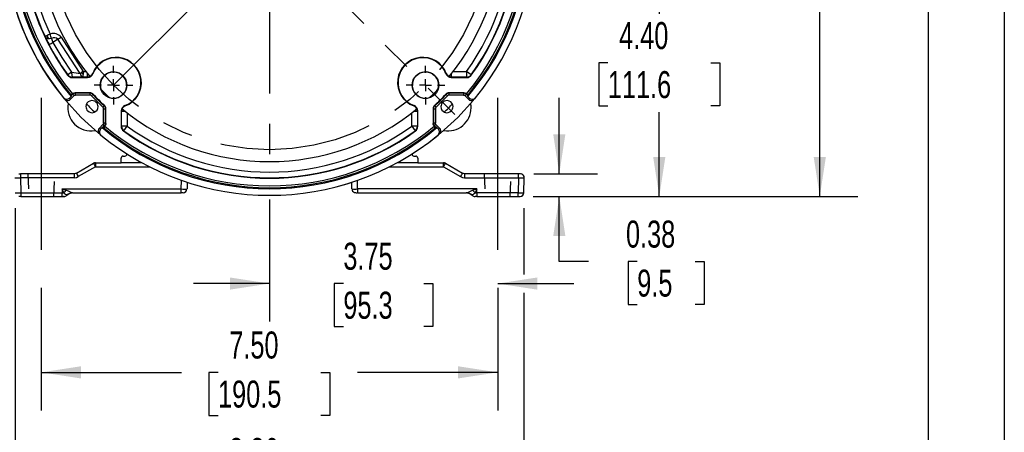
# Model space of a CAD drawing. Header units: inches. Extents: x 0 to 55, y 0 to 42.5.
# Tile 10 of 16: x 38.8 to 55, y 10.1 to 16.9. Entities that reach past the tile are written whole.
import ezdxf

# ---------------------------------------------------------------- set-up
doc = ezdxf.new("R2010")
doc.units = ezdxf.units.IN
doc.header["$LTSCALE"] = 5
doc.header["$MEASUREMENT"] = 0
doc.linetypes.add('CENTERX2', pattern=[0.8, 0.5, -0.1, 0.1, -0.1])
doc.linetypes.add('HIDDEN', pattern=[0.075, 0.05, -0.025])
doc.layers.add('CENTER', color=40, linetype='CENTERX2')
doc.layers.add('HIDDEN', color=102, linetype='HIDDEN')
doc.layers.add('DIMENSIONS', color=140, linetype='Continuous', lineweight=25)
doc.layers.add('TEXT', color=140, linetype='Continuous', lineweight=25)
doc.styles.add('SLDTEXTSTYLE0', font='TXT', dxfattribs={"width": 0.7})
doc.dimstyles.new('SLDDIMSTYLE1', dxfattribs={"dimtxt": 0.444444, "dimasz": 0.65, "dimexe": 0, "dimexo": 0.0625, "dimgap": 0.111111, "dimtad": 0, "dimtih": 1, "dimtoh": 1, "dimrnd": 1e-09, "dimdsep": 46, "dimtxsty": 'SLDTEXTSTYLE0', "dimsah": 1, "dimcen": 0.09, "dimadec": 0, "dimazin": 2, "dimtfac": 1, "dimtmove": 0, "dimatfit": 0, "dimfxl": 0, "dimfrac": 2, "dimtolj": 1, "dimtzin": 12, "dimarcsym": 0})
doc.dimstyles.new('SLDDIMSTYLE2', dxfattribs={"dimtxt": 0.444444, "dimasz": 0.65, "dimexe": 0, "dimexo": 0.0625, "dimgap": 0.111111, "dimtad": 0, "dimtih": 1, "dimtoh": 1, "dimrnd": 1e-09, "dimzin": 4, "dimdsep": 46, "dimtxsty": 'SLDTEXTSTYLE0', "dimsah": 1, "dimcen": 0.09, "dimadec": 0, "dimazin": 1, "dimtfac": 1, "dimtofl": 0, "dimtmove": 0, "dimatfit": 3, "dimfxl": 0, "dimfrac": 2, "dimtolj": 1, "dimtzin": 12, "dimarcsym": 0})
doc.dimstyles.new('SLDDIMSTYLE3', dxfattribs={"dimtxt": 0.444444, "dimasz": 0.65, "dimexe": 0, "dimexo": 0.0625, "dimgap": 0.111111, "dimtad": 0, "dimtih": 1, "dimtoh": 1, "dimrnd": 1e-09, "dimzin": 12, "dimdsep": 46, "dimtxsty": 'SLDTEXTSTYLE0', "dimsah": 1, "dimcen": 0.09, "dimadec": 0, "dimazin": 3, "dimtfac": 1, "dimtofl": 0, "dimtmove": 0, "dimatfit": 3, "dimfxl": 0, "dimfrac": 2, "dimtolj": 1, "dimtzin": 12, "dimarcsym": 0})
doc.dimstyles.new('SLDDIMSTYLE4', dxfattribs={"dimtxt": 0.444444, "dimasz": 0.65, "dimexe": 0, "dimexo": 0.0625, "dimgap": 0.111111, "dimtad": 0, "dimtih": 1, "dimtoh": 1, "dimdec": 4, "dimlfac": 5, "dimzin": 12, "dimdsep": 46, "dimtxsty": 'SLDTEXTSTYLE0', "dimsah": 1, "dimcen": 0.09, "dimadec": 0, "dimazin": 3, "dimtfac": 1, "dimtdec": 0, "dimtofl": 0, "dimtmove": 0, "dimatfit": 3, "dimfxl": 0, "dimfrac": 2, "dimtolj": 1, "dimtzin": 12, "dimarcsym": 0})
doc.dimstyles.new('SLDDIMSTYLE5', dxfattribs={"dimtxt": 0.444444, "dimasz": 0.65, "dimexe": 0, "dimexo": 0.0625, "dimgap": 0.111111, "dimtad": 0, "dimtih": 1, "dimtoh": 1, "dimrnd": 1e-09, "dimzin": 12, "dimdsep": 46, "dimtxsty": 'SLDTEXTSTYLE0', "dimsah": 1, "dimcen": 0.09, "dimadec": 0, "dimazin": 3, "dimtfac": 1, "dimtmove": 0, "dimatfit": 0, "dimfxl": 0, "dimfrac": 2, "dimtolj": 1, "dimtzin": 12, "dimarcsym": 0})
doc.dimstyles.new('SLDDIMSTYLE6', dxfattribs={"dimtxt": 0.444444, "dimasz": 0.65, "dimexe": 0, "dimexo": 0.0625, "dimgap": 0.111111, "dimtad": 0, "dimtih": 1, "dimtoh": 1, "dimrnd": 1e-09, "dimzin": 12, "dimdsep": 46, "dimtxsty": 'SLDTEXTSTYLE0', "dimsah": 1, "dimcen": 0, "dimadec": 0, "dimazin": 3, "dimtfac": 1, "dimtofl": 0, "dimtmove": 0, "dimatfit": 3, "dimfxl": 0, "dimfrac": 2, "dimtolj": 1, "dimtzin": 12, "dimarcsym": 0})

# ---------------------------------------------------------------- blocks, each defined once
blk = doc.blocks.new('_D_2')
at = {"layer": 'DIMENSIONS'}
for p, q in [((46.924, 23.473), (52.593, 23.473)), ((51.968, 23.473), (51.968, 19.53)), ((51.123, 18.722), (50.974, 18.722)), ((50.974, 18.722), (50.974, 18.015)), ((52.814, 18.722), (52.963, 18.722)), ((52.963, 18.722), (52.963, 18.015)), ((50.974, 18.015), (51.123, 18.015)), ((52.963, 18.015), (52.814, 18.015)), ((51.968, 13.973), (51.968, 17.916)), ((47.26, 13.973), (52.593, 13.973))]:
    blk.add_line(p, q, dxfattribs=at)
for points in [[(51.968, 23.473), (51.868, 22.823), (52.068, 22.823)], [(51.968, 13.973), (52.068, 14.623), (51.868, 14.623)]]:
    blk.add_solid(points, dxfattribs=at)
at = {"layer": 'DIMENSIONS', "char_height": 0.4444, "attachment_point": 1, "style": 'SLDTEXTSTYLE0'}
for s, insert in [('9.50', (51.308, 19.395)), ('241.3', (51.123, 18.588))]:
    blk.add_mtext(s, dxfattribs=dict(at, insert=insert))
blk = doc.blocks.new('_D_4')
at = {"layer": 'DIMENSIONS'}
for p, q in [((42.924, 22.811), (42.924, 23.615)), ((39.701, 21.591), (39.214, 22.078))]:
    blk.add_line(p, q, dxfattribs=at)
for start, end in [(90, 105.5786), (119.789, 135)]:
    blk.add_arc((42.924, 18.368), 4.622, start, end, dxfattribs=at)
for points in [[(42.924, 22.99), (42.268, 23.044), (42.282, 22.845)], [(39.656, 21.636), (40.212, 21.987), (40.081, 22.138)]]:
    blk.add_solid(points, dxfattribs=at)
at = {"layer": 'DIMENSIONS', "insert": (40.628, 22.858), "char_height": 0.4444, "attachment_point": 1, "style": 'SLDTEXTSTYLE0'}
blk.add_mtext('45°', dxfattribs=at)
blk = doc.blocks.new('_D_5')
at = {"layer": 'DIMENSIONS'}
for p, q in [((39.174, 12.473), (39.174, 10.457)), ((46.674, 12.473), (46.674, 10.457)), ((39.174, 11.082), (41.476, 11.082)), ((42.078, 11.081), (41.929, 11.081)), ((41.929, 11.081), (41.929, 10.375)), ((43.769, 11.081), (43.918, 11.081)), ((43.918, 11.081), (43.918, 10.375)), ((46.674, 11.082), (44.371, 11.082)), ((41.929, 10.375), (42.078, 10.375)), ((43.918, 10.375), (43.769, 10.375))]:
    blk.add_line(p, q, dxfattribs=at)
for points in [[(39.174, 11.082), (39.824, 10.982), (39.824, 11.182)], [(46.674, 11.082), (46.024, 11.182), (46.024, 10.982)]]:
    blk.add_solid(points, dxfattribs=at)
at = {"layer": 'DIMENSIONS', "char_height": 0.4444, "attachment_point": 1, "style": 'SLDTEXTSTYLE0'}
for s, insert in [('7.50', (42.263, 11.754)), ('190.5', (42.078, 10.947))]:
    blk.add_mtext(s, dxfattribs=dict(at, insert=insert))
blk = doc.blocks.new('_D_7')
at = {"layer": 'DIMENSIONS'}
for p, q in [((42.924, 13.924), (42.924, 11.917)), ((42.924, 12.542), (41.674, 12.542)), ((44.138, 12.542), (43.989, 12.542)), ((43.989, 12.542), (43.989, 11.835)), ((45.459, 12.542), (45.609, 12.542)), ((45.609, 12.542), (45.609, 11.835)), ((46.674, 12.542), (47.924, 12.542)), ((46.674, 12.473), (46.674, 11.917)), ((43.989, 11.835), (44.138, 11.835)), ((45.609, 11.835), (45.459, 11.835))]:
    blk.add_line(p, q, dxfattribs=at)
for points in [[(42.924, 12.542), (42.274, 12.642), (42.274, 12.442)], [(46.674, 12.542), (47.324, 12.442), (47.324, 12.642)]]:
    blk.add_solid(points, dxfattribs=at)
at = {"layer": 'DIMENSIONS', "char_height": 0.4444, "attachment_point": 1, "style": 'SLDTEXTSTYLE0'}
for s, insert in [('3.75', (44.138, 13.214)), ('95.3', (44.138, 12.408))]:
    blk.add_mtext(s, dxfattribs=dict(at, insert=insert))
blk = doc.blocks.new('_D_8')
at = {"layer": 'DIMENSIONS'}
for p, q in [((38.744, 13.784), (38.744, 8.704)), ((47.104, 13.784), (47.104, 12.692)), ((47.104, 12.392), (47.104, 8.704)), ((38.744, 9.329), (41.476, 9.329)), ((42.078, 9.328), (41.929, 9.328)), ((41.929, 9.328), (41.929, 8.621)), ((43.769, 9.328), (43.918, 9.328)), ((43.918, 9.328), (43.918, 8.621)), ((47.104, 9.329), (44.371, 9.329)), ((41.929, 8.621), (42.078, 8.621)), ((43.918, 8.621), (43.769, 8.621))]:
    blk.add_line(p, q, dxfattribs=at)
for points in [[(38.744, 9.329), (39.394, 9.229), (39.394, 9.429)], [(47.104, 9.329), (46.454, 9.429), (46.454, 9.229)]]:
    blk.add_solid(points, dxfattribs=at)
at = {"layer": 'DIMENSIONS', "char_height": 0.4444, "attachment_point": 1, "style": 'SLDTEXTSTYLE0'}
for s, insert in [('8.36', (42.263, 10.001)), ('212.3', (42.078, 9.194))]:
    blk.add_mtext(s, dxfattribs=dict(at, insert=insert))
blk = doc.blocks.new('_D_9')
at = {"layer": 'DIMENSIONS'}
for p, q in [((47.687, 14.348), (47.687, 15.598)), ((47.266, 14.348), (48.312, 14.348)), ((47.26, 13.973), (48.312, 13.973)), ((47.687, 12.907), (47.687, 13.973)), ((48.167, 12.907), (47.687, 12.907)), ((48.968, 12.906), (48.818, 12.906)), ((48.818, 12.906), (48.818, 12.199)), ((49.919, 12.906), (50.068, 12.906)), ((50.068, 12.906), (50.068, 12.199)), ((48.818, 12.199), (48.968, 12.199)), ((50.068, 12.199), (49.919, 12.199))]:
    blk.add_line(p, q, dxfattribs=at)
for points in [[(47.687, 14.348), (47.787, 14.998), (47.587, 14.998)], [(47.687, 13.973), (47.587, 13.323), (47.787, 13.323)]]:
    blk.add_solid(points, dxfattribs=at)
at = {"layer": 'DIMENSIONS', "char_height": 0.4444, "attachment_point": 1, "style": 'SLDTEXTSTYLE0'}
for s, insert in [('0.38', (48.783, 13.578)), ('9.5', (48.968, 12.772))]:
    blk.add_mtext(s, dxfattribs=dict(at, insert=insert))
blk = doc.blocks.new('_D_10')
at = {"layer": 'DIMENSIONS'}
for p, q in [((47.367, 18.368), (49.955, 18.368)), ((49.33, 18.368), (49.33, 16.978)), ((48.485, 16.17), (48.336, 16.17)), ((48.336, 16.17), (48.336, 15.463)), ((50.176, 16.17), (50.325, 16.17)), ((50.325, 16.17), (50.325, 15.463)), ((48.336, 15.463), (48.485, 15.463)), ((50.325, 15.463), (50.176, 15.463)), ((49.33, 13.973), (49.33, 15.363)), ((47.26, 13.973), (49.955, 13.973))]:
    blk.add_line(p, q, dxfattribs=at)
for points in [[(49.33, 18.368), (49.23, 17.718), (49.43, 17.718)], [(49.33, 13.973), (49.43, 14.623), (49.23, 14.623)]]:
    blk.add_solid(points, dxfattribs=at)
at = {"layer": 'DIMENSIONS', "char_height": 0.4444, "attachment_point": 1, "style": 'SLDTEXTSTYLE0'}
for s, insert in [('4.40', (48.67, 16.842)), ('111.6', (48.485, 16.036))]:
    blk.add_mtext(s, dxfattribs=dict(at, insert=insert))
blk = doc.blocks.new('_D_13')
at = {"layer": 'DIMENSIONS'}
for p, q in [((43.35, 22.722), (43.496, 24.216)), ((43.496, 24.216), (43.789, 24.216)), ((44.088, 24.216), (43.938, 24.216)), ((43.938, 24.216), (43.938, 23.509)), ((45.778, 24.216), (45.928, 24.216)), ((45.928, 24.216), (45.928, 23.509)), ((43.938, 23.509), (44.088, 23.509)), ((45.928, 23.509), (45.778, 23.509))]:
    blk.add_line(p, q, dxfattribs=at)
blk.add_solid([(43.35, 22.722), (43.513, 23.359), (43.314, 23.378)], dxfattribs=at)
at = {"layer": 'DIMENSIONS', "char_height": 0.4444, "attachment_point": 1, "style": 'SLDTEXTSTYLE0'}
for s, insert in [('%%c', (43.937, 24.888)), ('8.75', (44.608, 24.888)), ('222.2', (44.088, 24.082))]:
    blk.add_mtext(s, dxfattribs=dict(at, insert=insert))
blk = doc.blocks.new('SW_CENTERMARKSYMBOL_1')
at = {"layer": 'CENTER', "color": 0}
for p, q in [((0, 0.2), (0, 4.193)), ((-0.2, 0), (-4.193, 0)), ((0, 0), (-0.1, 0)), ((0, 0), (0, 0.1)), ((0, 0), (0, -0.1)), ((0, 0), (0.1, 0)), ((0.2, 0), (4.193, 0)), ((0, -0.2), (0, -4.193))]:
    blk.add_line(p, q, dxfattribs=at)
blk = doc.blocks.new('SW_CENTERMARKSYMBOL_4')
at = {"layer": 'CENTER', "color": 0}
for p, q in [((0, 0.2), (0, 0.318)), ((-0.2, 0), (-0.318, 0)), ((0, 0), (-0.1, 0)), ((0, 0), (0, 0.1)), ((0, 0), (0, -0.1)), ((0, 0), (0.1, 0)), ((0.2, 0), (0.318, 0)), ((0, -0.2), (0, -0.318))]:
    blk.add_line(p, q, dxfattribs=at)
blk = doc.blocks.new('SW_CENTERMARKSYMBOL_5')
at = {"layer": 'CENTER', "color": 0}
for p, q in [((0, 0.2), (0, 0.318)), ((-0.2, 0), (-0.318, 0)), ((0, 0), (-0.1, 0)), ((0, 0), (0, 0.1)), ((0, 0), (0, -0.1)), ((0, 0), (0.1, 0)), ((0.2, 0), (0.318, 0)), ((0, -0.2), (0, -0.318))]:
    blk.add_line(p, q, dxfattribs=at)

msp = doc.modelspace()

# ---------------------------------------------------------------- linework, layer by layer
at = {"color": 7, "linetype": 'Continuous'}
msp.add_line((55.000486, 42.500526), (55.000486, 0.000526), dxfattribs=at)
for p, q in [((39.446192, 16.559063), (39.498265, 16.59288)), ((39.811267, 15.996901), (39.446192, 16.559063)), ((39.498265, 16.59288), (39.863343, 16.030708)), ((39.299755, 16.474538), (39.301344, 16.47515)), ((39.863343, 16.030708), (39.835521, 16.01264)), ((39.863343, 16.030708), (39.902217, 16.030708)), ((45.945261, 16.030708), (46.161217, 16.030708)), ((46.161217, 16.030708), (46.161217, 15.93674)), ((46.237405, 15.975705), (46.161217, 16.030708)), ((39.60911, 15.973779), (39.606793, 15.969135)), ((39.685285, 15.934831), (39.682936, 15.930234)), ((39.682936, 15.930234), (39.935349, 15.930234)), ((39.713527, 15.935038), (39.685285, 15.934831)), ((39.811267, 15.996901), (39.835513, 16.012642)), ((39.930856, 15.93674), (39.863343, 15.93674)), ((39.935349, 15.930234), (39.930856, 15.93674)), ((40.018587, 15.997045), (40.023377, 15.991322)), ((45.824101, 15.991322), (45.828892, 15.997045)), ((45.916623, 15.93674), (45.912129, 15.930234)), ((45.912129, 15.930234), (46.164543, 15.930234)), ((45.916623, 15.93674), (45.916623, 15.994147)), ((46.161217, 15.93674), (45.916623, 15.93674)), ((46.164543, 15.930234), (46.161217, 15.93674)), ((46.240685, 15.969135), (46.237405, 15.975705)), ((39.537211, 15.598125), (39.537233, 15.598636)), ((39.66223, 15.618188), (39.634652, 15.590607)), ((39.652464, 15.572729), (39.711681, 15.631946)), ((39.659936, 15.645825), (39.653869, 15.653115)), ((39.669314, 15.634619), (39.659936, 15.645825)), ((39.689489, 15.654794), (39.669314, 15.634619)), ((39.669869, 15.633959), (39.669314, 15.634619)), ((39.669869, 15.633959), (39.689769, 15.653858)), ((39.669904, 15.633917), (39.669869, 15.633959)), ((39.693819, 15.666707), (39.686715, 15.662121)), ((39.689488, 15.654793), (39.694666, 15.659414)), ((39.689769, 15.653858), (39.689488, 15.654793)), ((39.711681, 15.631946), (39.689769, 15.653858)), ((39.694666, 15.659414), (39.693819, 15.666707)), ((39.976051, 15.679186), (39.73145, 15.679186)), ((39.734301, 15.672304), (39.73145, 15.679186)), ((39.973062, 15.672304), (39.734301, 15.672304)), ((39.734301, 15.641315), (39.734301, 15.672304)), ((39.973062, 15.641315), (39.734301, 15.641315)), ((39.976051, 15.679186), (39.973062, 15.672304)), ((39.973062, 15.672304), (39.973062, 15.641315)), ((39.996429, 15.631173), (40.019066, 15.652336)), ((40.022087, 15.659184), (40.019066, 15.652336)), ((45.828412, 15.652336), (45.825391, 15.659184)), ((45.828412, 15.652336), (45.851049, 15.631173)), ((45.874416, 15.672304), (45.871428, 15.679186)), ((46.116028, 15.679186), (45.871428, 15.679186)), ((46.113177, 15.672304), (45.874416, 15.672304)), ((45.874416, 15.641315), (45.874416, 15.672304)), ((46.113177, 15.641315), (45.874416, 15.641315)), ((46.116028, 15.679186), (46.113177, 15.672304)), ((46.113177, 15.672304), (46.113177, 15.641315)), ((46.135797, 15.631946), (46.195014, 15.572729)), ((46.153659, 15.666707), (46.152812, 15.659414)), ((46.152812, 15.659414), (46.157834, 15.654948)), ((46.160764, 15.662121), (46.153659, 15.666707)), ((46.157835, 15.654948), (46.15771, 15.653858)), ((46.177609, 15.633959), (46.15771, 15.653858)), ((46.157834, 15.65495), (46.178164, 15.634619)), ((46.177609, 15.633959), (46.177575, 15.633917)), ((46.178164, 15.634619), (46.177609, 15.633959)), ((46.187543, 15.645825), (46.178164, 15.634619)), ((46.185247, 15.618187), (46.212851, 15.590581)), ((46.19361, 15.653115), (46.187543, 15.645825)), ((46.310245, 15.598636), (46.310267, 15.598125)), ((40.208103, 15.463299), (40.186939, 15.440662)), ((40.197082, 15.417295), (40.228071, 15.417295)), ((40.197082, 15.178534), (40.197082, 15.417295)), ((40.208103, 15.463299), (40.214951, 15.46632)), ((40.228071, 15.417295), (40.234953, 15.420284)), ((40.228071, 15.178534), (40.228071, 15.417295)), ((40.234953, 15.175684), (40.234953, 15.420284)), ((40.492507, 15.375089), (40.486001, 15.379582)), ((40.486001, 15.379582), (40.486001, 15.127169)), ((40.492507, 15.130494), (40.492507, 15.375089)), ((40.492507, 15.375089), (40.549914, 15.375089)), ((40.547089, 15.46761), (40.552812, 15.46282)), ((45.294666, 15.46282), (45.300389, 15.46761)), ((45.361478, 15.379582), (45.354971, 15.375089)), ((45.354971, 15.375089), (45.354971, 15.130494)), ((45.361478, 15.127169), (45.361478, 15.379582)), ((45.612525, 15.420284), (45.619407, 15.417295)), ((45.612525, 15.420284), (45.612525, 15.175684)), ((45.619407, 15.417295), (45.619407, 15.178534)), ((45.619407, 15.417295), (45.650396, 15.417295)), ((45.632527, 15.46632), (45.639375, 15.463299)), ((45.660539, 15.440662), (45.639375, 15.463299)), ((45.650396, 15.417295), (45.650396, 15.178534)), ((40.586475, 15.34645), (40.586475, 15.130494)), ((45.261004, 15.130494), (45.261004, 15.34645)), ((40.187713, 15.155914), (40.128496, 15.096698)), ((40.173953, 15.106464), (40.146348, 15.078861)), ((40.189726, 15.114102), (40.189684, 15.114137)), ((40.189726, 15.114102), (40.209625, 15.134002)), ((40.190386, 15.113547), (40.189726, 15.114102)), ((40.210717, 15.133878), (40.190386, 15.113547)), ((40.201592, 15.104169), (40.190386, 15.113547)), ((40.228071, 15.178534), (40.197082, 15.178534)), ((40.208882, 15.098102), (40.201592, 15.104169)), ((40.210715, 15.133876), (40.209625, 15.134002)), ((40.21518, 15.138899), (40.210715, 15.133877)), ((40.222474, 15.138052), (40.21518, 15.138899)), ((40.217888, 15.130948), (40.222474, 15.138052)), ((40.234953, 15.175684), (40.228071, 15.178534)), ((40.486001, 15.127169), (40.492507, 15.130494)), ((40.586475, 15.130494), (40.492507, 15.130494)), ((40.524902, 15.051027), (40.531472, 15.054306)), ((40.531472, 15.054306), (40.586475, 15.130494)), ((45.261004, 15.130494), (45.316007, 15.054306)), ((45.354971, 15.130494), (45.261004, 15.130494)), ((45.316007, 15.054306), (45.322576, 15.051027)), ((45.354971, 15.130494), (45.361478, 15.127169)), ((45.619407, 15.178534), (45.612525, 15.175684)), ((45.650396, 15.178534), (45.619407, 15.178534)), ((45.632298, 15.138899), (45.625004, 15.138052)), ((45.625004, 15.138052), (45.629591, 15.130948)), ((45.636918, 15.133721), (45.632298, 15.138899)), ((45.636917, 15.133722), (45.657092, 15.113547)), ((45.637853, 15.134002), (45.636918, 15.133721)), ((45.659766, 15.155914), (45.637853, 15.134002)), ((45.657752, 15.114102), (45.637853, 15.134002)), ((45.645887, 15.104169), (45.638596, 15.098102)), ((45.657092, 15.113547), (45.645887, 15.104169)), ((45.657752, 15.114102), (45.657092, 15.113547)), ((45.657794, 15.114137), (45.657752, 15.114102)), ((45.718983, 15.096698), (45.659766, 15.155914)), ((45.673524, 15.106463), (45.701104, 15.078885)), ((40.153892, 14.981444), (40.154403, 14.981466)), ((45.693586, 14.981444), (45.693075, 14.981466)), ((40.485739, 14.527972), (40.485739, 14.606472)), ((40.516739, 14.637472), (40.548739, 14.637472)), ((45.298739, 14.637472), (45.329739, 14.637472)), ((45.360739, 14.606472), (45.360739, 14.527972)), ((39.750358, 14.356413), (40.032889, 14.519532)), ((40.064389, 14.463323), (39.781858, 14.300204)), ((40.064389, 14.527972), (40.064389, 14.463323)), ((40.064389, 14.527972), (40.485739, 14.527972)), ((40.064389, 14.463323), (40.950331, 14.463323)), ((40.827308, 14.527972), (40.485739, 14.527972)), ((44.897147, 14.463323), (45.783089, 14.463323)), ((45.360739, 14.527972), (45.020171, 14.527972)), ((45.360739, 14.527972), (45.783089, 14.527972)), ((45.783089, 14.463323), (45.783089, 14.527972)), ((45.783089, 14.463323), (46.06562, 14.300204)), ((45.814589, 14.519532), (46.09712, 14.356413)), ((38.802749, 14.347972), (38.83115, 14.347972)), ((38.83115, 14.347972), (38.83115, 14.283323)), ((39.718858, 14.347972), (38.83115, 14.347972)), ((39.718858, 14.283323), (38.83115, 14.283323)), ((38.83115, 14.283323), (38.83767, 14.034323)), ((39.718858, 14.283323), (39.718858, 14.347972)), ((46.12862, 14.347972), (46.12862, 14.283323)), ((47.016328, 14.347972), (46.12862, 14.347972)), ((46.12862, 14.283323), (47.016328, 14.283323)), ((47.016328, 14.283323), (47.009808, 14.034323)), ((47.016328, 14.345736), (47.016328, 14.347972)), ((47.016328, 14.283323), (47.016328, 14.345736)), ((47.047068, 14.347972), (47.04475, 14.347972)), ((47.071575, 14.341979), (47.058547, 14.346917)), ((47.069352, 14.342822), (47.05883, 14.346864)), ((47.103526, 14.034323), (47.110046, 14.283323)), ((47.110046, 14.283323), (47.106588, 14.283075)), ((39.546015, 14.034403), (39.516739, 14.097323)), ((39.516739, 14.097323), (39.584945, 14.076293)), ((39.516739, 14.097323), (41.474744, 14.097323)), ((39.516739, 14.097323), (39.516739, 14.034323)), ((41.474744, 14.097323), (41.478444, 14.238596)), ((41.474744, 14.035972), (41.474744, 14.097323)), ((41.564887, 14.097066), (41.568462, 14.097323)), ((41.571341, 14.207246), (41.568462, 14.097323)), ((44.279016, 14.097323), (44.276138, 14.207246)), ((44.279016, 14.097323), (44.28248, 14.097074)), ((44.372734, 14.097323), (44.369035, 14.238596)), ((46.330739, 14.097323), (44.372734, 14.097323)), ((44.372734, 14.097323), (44.372734, 14.038065)), ((46.262534, 14.076293), (46.330739, 14.097323)), ((46.330739, 14.097323), (46.301461, 14.0344)), ((46.330739, 14.034323), (46.330739, 14.097323)), ((38.83767, 13.972972), (38.806931, 13.972972)), ((38.83767, 14.034323), (39.516739, 14.034323)), ((38.83767, 14.034323), (38.83767, 13.972972)), ((38.83767, 13.972972), (39.516739, 13.972972)), ((39.516342, 13.973959), (39.546486, 13.973959)), ((39.516739, 14.034323), (39.546015, 14.034403)), ((39.516739, 13.975084), (39.516739, 14.034323)), ((39.516739, 13.972972), (39.516739, 13.975084)), ((39.516739, 13.972972), (39.54066, 13.972972)), ((39.547739, 13.972972), (39.538661, 13.972972)), ((39.594794, 13.994084), (39.593365, 13.994084)), ((39.595871, 13.995275), (39.596595, 13.996062)), ((39.649114, 14.029916), (39.675691, 14.035349)), ((39.688583, 14.035971), (39.661111, 14.033331)), ((39.670629, 14.035099), (39.682769, 14.036923)), ((39.673862, 14.035233), (39.672518, 14.035324)), ((39.67969, 14.037101), (39.685024, 14.035972)), ((39.685024, 14.035972), (41.474744, 14.035972)), ((41.503145, 14.035972), (41.474744, 14.035972)), ((44.31854, 14.041456), (44.330898, 14.036958)), ((44.320457, 14.040758), (44.330625, 14.037007)), ((44.341995, 14.035972), (44.344312, 14.035972)), ((44.372734, 14.038065), (44.372734, 14.035972)), ((44.372734, 14.035972), (46.162454, 14.035972)), ((46.18637, 14.033331), (46.158909, 14.035971)), ((46.162454, 14.035972), (46.167811, 14.037149)), ((46.164708, 14.036923), (46.176934, 14.035089)), ((46.172613, 14.035263), (46.198376, 14.029912)), ((46.174935, 14.035328), (46.173529, 14.035242)), ((46.254114, 13.994084), (46.252684, 13.994084)), ((46.301461, 14.0344), (46.330739, 14.034323)), ((46.330739, 13.972972), (46.302084, 13.972972)), ((47.009808, 14.034323), (46.330739, 14.034323)), ((46.330739, 14.034323), (46.330739, 13.972972)), ((46.330739, 13.972972), (47.009808, 13.972972)), ((47.009537, 13.972972), (47.027936, 13.972972)), ((47.009808, 13.975095), (47.009808, 14.034323)), ((47.009808, 13.972972), (47.009808, 13.975095)), ((47.040548, 13.972972), (47.038227, 13.972972)), ((47.051644, 13.973958), (47.064044, 13.978471))]:
    msp.add_line(p, q)
at = {"flags": 128}
for points in [[(39.236837, 16.60443), (39.248448, 16.578698), (39.262055, 16.549827)], [(39.321604, 16.64498), (39.289687, 16.629679), (39.265456, 16.618162), (39.263184, 16.61707), (39.262622, 16.616795), (39.262479, 16.616722), (39.262441, 16.616702), (39.262428, 16.616694), (39.262427, 16.616693)], [(39.341431, 16.574441), (39.32286, 16.569732), (39.303212, 16.568214)], [(39.341431, 16.574443), (39.337463, 16.588559), (39.332597, 16.60587), (39.327171, 16.625176), (39.321604, 16.64498)], [(39.446192, 16.559063), (39.408462, 16.534556), (39.365575, 16.506701)], [(39.365575, 16.506701), (39.512816, 16.258216), (39.671086, 16.019575)], [(39.299755, 16.474538), (39.36572, 16.353195), (39.403538, 16.289281)], [(39.863343, 16.030708), (39.863343, 16.023596), (39.863343, 16.016526), (39.863343, 16.009536), (39.863343, 16.002668), (39.863343, 15.995961), (39.863343, 15.989452), (39.863343, 15.983181), (39.863343, 15.977181)], [(39.609109, 15.973778), (39.613992, 15.977659), (39.627082, 15.987423)], [(39.671086, 16.019576), (39.646876, 16.001959), (39.627088, 15.987428)], [(39.671086, 16.019575), (39.747491, 16.006921), (39.811267, 15.996901)], [(39.678503, 15.947209), (39.681892, 15.938089), (39.685285, 15.934831)], [(39.863343, 15.93674), (39.782256, 15.935539), (39.713527, 15.935038)], [(39.863343, 15.93674), (39.863343, 15.937674), (39.863343, 15.939888), (39.863343, 15.943352), (39.863343, 15.948017), (39.863343, 15.953819), (39.863343, 15.960679), (39.863343, 15.968502), (39.863343, 15.977181)], [(39.930856, 15.93674), (39.930856, 15.938052), (39.930856, 15.941259), (39.930856, 15.946296), (39.930856, 15.95306), (39.930856, 15.961411), (39.930856, 15.97118), (39.930856, 15.982167), (39.930856, 15.994146)], [(39.537211, 15.598125), (39.546701, 15.589035), (39.55801, 15.582077)], [(39.55801, 15.582077), (39.546729, 15.589236), (39.537233, 15.598636)], [(40.112294, 15.015898), (39.830147, 15.27438), (39.571665, 15.556527)], [(39.686715, 15.662121), (39.670576, 15.655285), (39.653869, 15.653115)], [(39.659936, 15.645825), (39.675342, 15.648888), (39.689208, 15.655075)], [(39.734301, 15.672304), (39.710202, 15.667509), (39.689769, 15.653858)], [(39.693819, 15.666707), (39.7116, 15.676067), (39.73145, 15.679186)], [(39.711681, 15.631946), (39.722065, 15.638882), (39.734301, 15.641315)], [(40.186939, 15.440662), (40.090083, 15.534316), (39.996429, 15.631173)], [(45.851049, 15.631173), (45.757395, 15.534316), (45.660539, 15.440662)], [(46.275813, 15.556527), (46.017331, 15.27438), (45.735185, 15.015898)], [(46.15771, 15.653858), (46.137286, 15.667505), (46.113177, 15.672304)], [(46.113177, 15.641315), (46.125419, 15.63888), (46.135797, 15.631946)], [(46.116028, 15.679186), (46.135878, 15.676067), (46.153659, 15.666707)], [(46.15771, 15.653858), (46.156009, 15.652158), (46.153939, 15.650088), (46.151093, 15.647241), (46.147621, 15.643769), (46.143748, 15.639897), (46.135797, 15.631946)], [(46.158081, 15.655197), (46.172254, 15.648851), (46.187543, 15.645825)], [(46.19361, 15.653115), (46.176903, 15.655285), (46.160764, 15.662121)], [(46.195014, 15.572729), (46.199831, 15.57755), (46.204703, 15.582425), (46.209189, 15.586915), (46.212851, 15.590581)], [(46.310245, 15.598636), (46.300749, 15.589236), (46.289468, 15.582077)], [(46.289468, 15.582077), (46.300777, 15.589035), (46.310267, 15.598125)], [(45.297565, 15.375089), (45.309544, 15.375089), (45.320531, 15.375089), (45.3303, 15.375089), (45.338652, 15.375089), (45.345415, 15.375089), (45.350452, 15.375089), (45.353659, 15.375089), (45.354971, 15.375089)], [(40.128496, 15.096698), (40.133317, 15.091881), (40.138192, 15.087009), (40.142682, 15.082523), (40.146348, 15.078861)], [(40.197082, 15.178534), (40.194647, 15.166292), (40.187713, 15.155914)], [(40.209625, 15.134002), (40.207925, 15.135702), (40.205855, 15.137772), (40.203008, 15.140619), (40.199536, 15.144091), (40.195664, 15.147963), (40.187713, 15.155914)], [(40.210964, 15.13363), (40.204618, 15.119457), (40.201592, 15.104169)], [(40.208882, 15.098102), (40.211052, 15.114809), (40.217888, 15.130948)], [(40.209625, 15.134002), (40.223272, 15.154425), (40.228071, 15.178534)], [(40.234953, 15.175684), (40.231834, 15.155833), (40.222474, 15.138052)], [(45.625004, 15.138052), (45.615645, 15.155833), (45.612525, 15.175684)], [(45.619407, 15.178534), (45.624202, 15.154435), (45.637853, 15.134002)], [(45.629591, 15.130948), (45.636426, 15.114809), (45.638596, 15.098102)], [(45.645887, 15.104169), (45.642823, 15.119575), (45.636636, 15.133441)], [(45.659766, 15.155914), (45.652829, 15.166298), (45.650396, 15.178534)], [(40.137844, 15.002243), (40.144802, 14.990935), (40.153892, 14.981444)], [(40.154403, 14.981466), (40.145002, 14.990962), (40.137844, 15.002243)], [(45.709634, 15.002243), (45.702476, 14.990962), (45.693075, 14.981466)], [(45.693586, 14.981444), (45.702676, 14.990934), (45.709634, 15.002243)], [(39.750358, 14.356413), (39.734976, 14.350069), (39.718858, 14.347972)], [(39.718858, 14.283323), (39.751173, 14.287559), (39.781858, 14.300204)], [(46.06562, 14.300204), (46.096305, 14.287559), (46.12862, 14.283323)], [(46.12862, 14.347972), (46.112502, 14.350069), (46.09712, 14.356413)], [(47.072053, 14.34268), (47.071557, 14.343018), (47.047068, 14.347972)], [(39.546015, 14.034403), (39.564949, 14.056004), (39.584945, 14.076293)], [(39.546486, 13.973959), (39.555604, 13.97396), (39.558848, 13.97396)], [(39.584945, 14.076293), (39.617714, 14.064083), (39.649254, 14.049069), (39.672102, 14.038707), (39.67969, 14.037101)], [(39.594297, 13.993624), (39.62485, 14.018828), (39.662425, 14.033331)], [(44.341995, 14.035972), (44.318267, 14.040611), (44.318072, 14.040739)], [(46.167811, 14.037149), (46.176039, 14.038957), (46.193305, 14.046636), (46.225143, 14.062031), (46.262534, 14.076293)], [(46.185053, 14.033331), (46.222628, 14.018828), (46.253182, 13.993624)], [(46.236771, 14.010309), (46.243087, 14.004627), (46.246995, 14.000772)], [(46.301461, 14.0344), (46.282746, 14.055766), (46.262534, 14.076293)]]:
    msp.add_lwpolyline(points, dxfattribs=at)
for centre in [(40.360477, 15.80471), (45.487001, 15.80471)]:
    msp.add_circle(centre, 0.218376)
for centre, radius, start, end in [((42.923739, 18.367972), 4.375, 140.7202083, 219.2797917), ((42.923739, 18.367972), 4.266, 139.8656779, 220.1342994), ((42.923739, 18.367972), 4.25, 140.29836, 219.70164), ((42.923739, 18.367972), 4.219, 140.1075125, 219.8924875), ((42.923739, 18.367972), 4.219, 320.1075125, 39.8924875), ((42.923739, 18.367972), 4.266, 319.8656779, 40.1342994), ((42.923739, 18.367972), 4.25, 320.29836, 39.70164), ((42.923739, 18.367972), 4.37466, 320.7252078, 39.2747922), ((42.923739, 18.367972), 4.375, 320.7202083, 39.2797917), ((42.923739, 18.367972), 4.093476, 144.1252971, 215.8747029), ((42.923739, 18.367972), 4.08697, 144.1729776, 205.5630144), ((42.923739, 18.367972), 3.82, 140.6401593, 219.3598407), ((42.923739, 18.367972), 3.82, 320.6401593, 39.3598407), ((42.923739, 18.367972), 4.08697, 324.1729794, 35.8270206), ((42.923739, 18.367972), 4.093476, 324.1252971, 35.8747029), ((42.923741, 18.367971), 3.993005, 144.1729815, 205.5629403), ((42.923794, 18.367972), 3.992958, 324.1725228, 35.8274772), ((42.923739, 18.367972), 4.37466, 180, 219.2747922), ((47.185279, 0.050505), 18.363282, 115.559664, 115.6481995), ((39.2998, 16.640895), 0.07276, 210.0769261, 272.6875392), ((41.148115, 17.447168), 2.088647, 205.4439484, 207.7538947), ((39.371607, 16.667152), 0.120277, 204.8210315, 235.3439395), ((38.938031, 17.295952), 0.897614, 293.8757129, 298.4447607), ((39.374905, 16.500152), 0.154324, 36.9315468, 110.2049534), ((39.384407, 16.502698), 0.083632, 42.3736519, 120.922755), ((39.618193, 16.63491), 0.283291, 192.3243955, 206.9088213), ((42.519449, 18.094798), 3.601222, 210.090189, 216.0841063), ((40.404671, 15.848904), 0.41353, 290.9918497, 159.0081503), ((40.404671, 15.848904), 0.407024, 290.4812482, 159.5187518), ((45.442807, 15.848904), 0.41353, 20.9918497, 249.0081503), ((45.442807, 15.848904), 0.407024, 20.4812482, 249.5187518), ((40.360477, 15.80471), 0.216832, 251.6714736, 198.3285264), ((45.487001, 15.80471), 0.216832, 341.6714736, 288.3285264), ((39.682934, 16.024198), 0.093964, 215.873636, 270.0010669), ((39.685318, 16.028867), 0.094036, 215.8615611, 269.9795786), ((40.015091, 16.01827), 0.344007, 179.7825073, 191.9212615), ((39.879521, 16.003364), 0.06856, 185.4090349, 256.3512456), ((40.038495, 16.143302), 0.241401, 212.7726082, 223.4842383), ((39.93081, 16.030766), 0.094026, 270.0281085, 294.7591811), ((39.935353, 16.024196), 0.093962, 269.9977014, 339.5210505), ((39.930858, 16.030703), 0.093963, 294.7507524, 339.0089407), ((45.912125, 16.024196), 0.093962, 200.4789496, 270.0022985), ((45.916618, 16.030701), 0.093961, 200.9893227, 245.2498313), ((45.916669, 16.030766), 0.094026, 245.2408206, 269.9719969), ((46.161182, 16.030776), 0.094036, 270.0210994, 324.15188), ((46.164544, 16.024198), 0.093964, 269.9989331, 324.126364), ((42.923739, 18.367972), 3.82, 223.5399963, 226.4600037), ((40.360477, 15.80471), 0.211, 201.9149985, 248.0850015), ((42.923739, 18.367972), 3.82, 313.5399963, 316.4600037), ((45.487001, 15.80471), 0.211, 291.9149985, 338.0850015), ((41.563869, 17.24165), 2.609313, 219.0404474, 220.2265164), ((39.590669, 15.637215), 0.064085, 239.3607873, 313.3401109), ((39.600148, 15.624057), 0.073291, 247.130955, 315.5463668), ((34.677787, 10.634171), 7.009762, 44.7912414, 44.9975348), ((39.642446, 15.637576), 0.0277, 315.578158, 352.4100965), ((40.006924, 15.451157), 0.0995, 45, 180), ((39.973053, 15.609305), 0.063, 43.081979, 89.9917579), ((39.973093, 15.609397), 0.031919, 43.0186944, 90.0551186), ((39.97605, 15.616207), 0.062979, 43.0315336, 89.9996435), ((42.923739, 18.367972), 3.976406, 223.0736046, 226.9263956), ((42.923739, 18.367972), 3.969524, 223.0311771, 226.9688229), ((42.923739, 18.367972), 3.969524, 313.0311771, 316.9688229), ((42.923739, 18.367972), 3.976406, 313.0736046, 316.9263956), ((45.840555, 15.451157), 0.0995, 0, 135), ((45.871428, 15.616207), 0.062979, 90.0003597, 136.9684596), ((45.874425, 15.609305), 0.063, 90.0082424, 136.9180063), ((45.874385, 15.609397), 0.031918, 89.9446998, 136.9816353), ((46.202863, 15.636515), 0.025422, 185.8656406, 226.1358571), ((46.24733, 15.624057), 0.073291, 224.4538553, 292.8694306), ((46.256808, 15.637211), 0.064082, 226.689821, 300.6413818), ((44.219995, 17.29434), 2.691911, 319.7916891, 320.9413535), ((39.985003, 15.429236), 0.375, 168.9638811, 281.0345405), ((40.006924, 15.451157), 0.0995, 180, 225), ((42.923739, 18.367972), 4.157447, 223.698018, 226.3013924), ((40.006924, 15.451157), 0.0995, 225, 360), ((40.006924, 15.451157), 0.0995, 0, 45), ((40.165164, 15.417326), 0.031918, 359.9446998, 46.9816353), ((40.165072, 15.417286), 0.063, 0.0082424, 46.9180063), ((40.171974, 15.420283), 0.062979, 0.0003597, 46.9684596), ((40.579963, 15.379586), 0.093962, 110.4789496, 180.0022985), ((40.586533, 15.375043), 0.094026, 155.2408206, 179.9719969), ((40.586468, 15.375093), 0.093961, 110.9893227, 155.2498313), ((42.923739, 18.367972), 3.82, 230.6401593, 309.3598407), ((45.261009, 15.375091), 0.093963, 24.7507524, 69.0089407), ((45.267515, 15.379586), 0.093962, 359.9977015, 69.5210505), ((45.260945, 15.375043), 0.094026, 0.0281069, 24.7591811), ((45.675504, 15.420283), 0.062979, 133.0315336, 179.9996435), ((45.682406, 15.417286), 0.063, 133.081979, 179.9917579), ((45.682315, 15.417326), 0.031919, 133.0186944, 180.0551186), ((45.840555, 15.451157), 0.0995, 135, 180), ((45.840555, 15.451157), 0.0995, 180, 315), ((45.862475, 15.429236), 0.375, 258.9577233, 0.0000001), ((42.923739, 18.367972), 4.157447, 313.6986076, 316.301982), ((45.840555, 15.451157), 0.0995, 315, 0), ((45.862475, 15.429236), 0.375, 0, 11.0716233), ((40.179824, 15.044381), 0.073291, 134.4538553, 202.8694306), ((40.192978, 15.034903), 0.064082, 136.689821, 210.6413818), ((40.192282, 15.088848), 0.025422, 95.8656406, 136.1358571), ((42.923739, 18.367972), 4.266, 229.8656779, 310.1342994), ((42.923739, 18.367972), 4.25, 230.29836, 309.70164), ((42.923739, 18.367972), 4.219, 230.1075125, 309.8924875), ((40.579965, 15.127167), 0.093964, 179.9989331, 234.126364), ((40.586542, 15.130529), 0.094036, 180.0210994, 234.15188), ((42.923739, 18.367972), 4.093476, 234.1252971, 305.8747029), ((42.923739, 18.367972), 4.08697, 234.1729794, 305.8270206), ((42.923739, 18.367918), 3.992958, 234.1725228, 305.8274772), ((45.260936, 15.130529), 0.094036, 305.84812, 359.9789004), ((45.267513, 15.127167), 0.093964, 305.873636, 0.0010668), ((45.654135, 15.08668), 0.0277, 45.578158, 82.4100965), ((50.65754, 10.12202), 7.009762, 134.7912414, 134.9975348), ((45.654496, 15.034902), 0.064085, 329.3607873, 43.3401109), ((45.667654, 15.044381), 0.073291, 337.130955, 45.5463668), ((41.604274, 16.774909), 2.306539, 229.6956433, 231.0373994), ((42.923739, 18.367972), 4.375, 230.7202083, 309.2797917), ((42.923739, 18.367972), 4.37466, 230.7252078, 309.2747922), ((44.050076, 17.008083), 2.609289, 309.040442, 310.2265219), ((40.516739, 14.606472), 0.031, 90, 180), ((40.548739, 14.668472), 0.031, 270, 0), ((45.298739, 14.668472), 0.031, 180, 270), ((45.329739, 14.606472), 0.031, 0, 90), ((40.064389, 14.464972), 0.063, 90, 120), ((41.130357, 15.097634), 1.240418, 207.7784685, 210.7550302), ((45.783089, 14.464972), 0.063, 60, 90), ((44.717121, 15.097634), 1.240418, 329.2449698, 332.2215315), ((38.781803, 15.783784), 1.501273, 268.4428315, 271.8836691), ((40.847826, 14.934515), 1.240418, 207.7784685, 210.7550302), ((44.999652, 14.934515), 1.240418, 329.2449698, 332.2215315), ((47.072932, 13.195598), 1.152729, 91.4265288, 92.8343787), ((47.065566, 15.775226), 1.492715, 268.1097397, 271.5747624), ((47.052872, 14.289341), 0.055862, 352.5339789, 70.4395526), ((41.524092, 15.597836), 1.501324, 268.1163717, 271.5570652), ((41.503327, 14.099334), 0.063362, 269.8348294, 358.6578454), ((44.336268, 14.094197), 0.055641, 176.235567, 251.4214307), ((44.323492, 15.589596), 1.493085, 268.4260022, 271.8899729), ((38.790811, 15.34374), 1.310255, 267.9504814, 272.0495186), ((40.058575, 14.588386), 0.754729, 227.2242244, 231.9467554), ((39.547739, 14.035972), 0.063, 270.0000148, 318.3247017), ((39.685266, 13.914213), 0.121759, 90.1139752, 139.0062201), ((39.688164, 13.910972), 0.125, 90.000425, 138.3264069), ((39.663896, 13.94207), 0.086409, 124.9717535, 137.2259223), ((44.31775, 15.223263), 1.187597, 271.3057386, 272.672708), ((46.159315, 13.910972), 0.125, 41.6735931, 89.9995743), ((46.162212, 13.914214), 0.121759, 40.993345, 89.8857234), ((46.159315, 13.910972), 0.125, 69.169628, 86.8322696), ((45.794553, 14.581753), 0.746024, 308.0255987, 312.803046), ((46.301553, 14.035024), 0.062054, 221.0427382, 270.469772), ((47.065014, 15.158237), 1.185577, 267.3179498, 268.6816278), ((47.056667, 15.34374), 1.310255, 267.9504815, 272.0495185), ((47.065321, 15.153958), 1.181306, 267.306534, 268.6630398), ((47.040548, 14.035972), 0.063, 270.0000144, 358.5), ((47.046267, 14.031225), 0.055669, 288.6225265, 3.7330776)]:
    msp.add_arc(centre, radius, start, end)
at = {"layer": 'CENTER'}
for p, q in [((39.877616, 21.414095), (45.969862, 15.321849)), ((40.360477, 15.80471), (45.487001, 20.931234)), ((39.173739, 15.597972), (39.173739, 12.722972)), ((46.673739, 15.597972), (46.673739, 12.722972))]:
    msp.add_line(p, q, dxfattribs=at)
msp.add_circle((42.923739, 18.367972), 3.625, dxfattribs=at)
at = {"layer": 'HIDDEN'}
for p, q in [((38.953739, 14.347972), (38.968739, 13.972972)), ((39.378739, 13.972972), (39.393739, 14.347972)), ((46.453739, 14.347972), (46.468739, 13.972972)), ((46.878739, 13.972972), (46.893739, 14.347972))]:
    msp.add_line(p, q, dxfattribs=at)
at = {"layer": 'TEXT'}
msp.add_line((53.75, 41.25), (53.75, 1.25), dxfattribs=at)

# ---------------------------------------------------------------- block references
at = {"layer": 'CENTER'}
for name, p in [('SW_CENTERMARKSYMBOL_1', (42.923739, 18.367972)), ('SW_CENTERMARKSYMBOL_5', (40.360477, 15.80471)), ('SW_CENTERMARKSYMBOL_4', (45.487001, 15.80471))]:
    msp.add_blockref(name, p, dxfattribs=at)

# ---------------------------------------------------------------- dimensions: what is measured, and where the dimension line sits
at = {"layer": 'DIMENSIONS'}
dim = msp.add_diameter_dim_2p(p1=(42.497586, 14.014119), p2=(43.349892, 22.721826), dimstyle='SLDDIMSTYLE6', dxfattribs=at)
dim.commit()
dim.dimension.update_dxf_attribs({"geometry": '_D_13', "text_midpoint": (44.933112, 24.215508), "dimtype": 163})
dim = msp.add_angular_dim_2l(base=(42.297334, 22.947215), line1=((42.923739, 22.561449), (42.923739, 14.174496)), line2=((39.877616, 21.414095), (45.969862, 15.321849)), dimstyle='SLDDIMSTYLE4', dxfattribs=at)
dim.commit()
dim.dimension.update_dxf_attribs({"geometry": '_D_4', "text_midpoint": (41.155019, 22.63804), "dimtype": 162})
for base, p1, p2, angle, dimstyle, picture, middle in [((51.968281, 13.972972), (46.673739, 23.472972), (47.009808, 13.972972), 90, 'SLDDIMSTYLE2', '_D_2', (51.968281, 18.722972)), ((49.3302430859, 18.3679722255), (47.0098080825, 13.9729722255), (47.1172154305, 18.3679722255), 90, 'SLDDIMSTYLE2', '_D_10', (49.3302430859, 16.1704722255)), ((47.6873804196, 13.9729722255), (47.016328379, 14.3479722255), (47.0098080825, 13.9729722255), 90, 'SLDDIMSTYLE1', '_D_9', (47.6873804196, 12.9066644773)), ((47.103524, 9.329142), (38.743954, 14.034323), (47.103524, 14.034323), 0, 'SLDDIMSTYLE3', '_D_8', (42.923739, 9.329142))]:
    dim = msp.add_linear_dim(base=base, p1=p1, p2=p2, angle=angle, dimstyle=dimstyle, dxfattribs=at)
    dim.commit()
    dim.dimension.update_dxf_attribs({"geometry": picture, "text_midpoint": middle, "dimtype": 160})
for base, p1, dimstyle, picture, middle in [((46.673739, 12.542428), (42.923739, 14.174496), 'SLDDIMSTYLE5', '_D_7', (44.798739, 12.542428)), ((46.673739, 11.08222), (39.173739, 12.722972), 'SLDDIMSTYLE2', '_D_5', (42.923739, 11.08222))]:
    dim = msp.add_linear_dim(base=base, p1=p1, p2=(46.673739, 12.722972), dimstyle=dimstyle, dxfattribs=at)
    dim.commit()
    dim.dimension.update_dxf_attribs({"geometry": picture, "text_midpoint": middle, "dimtype": 160})

doc.saveas('drawing.dxf')
